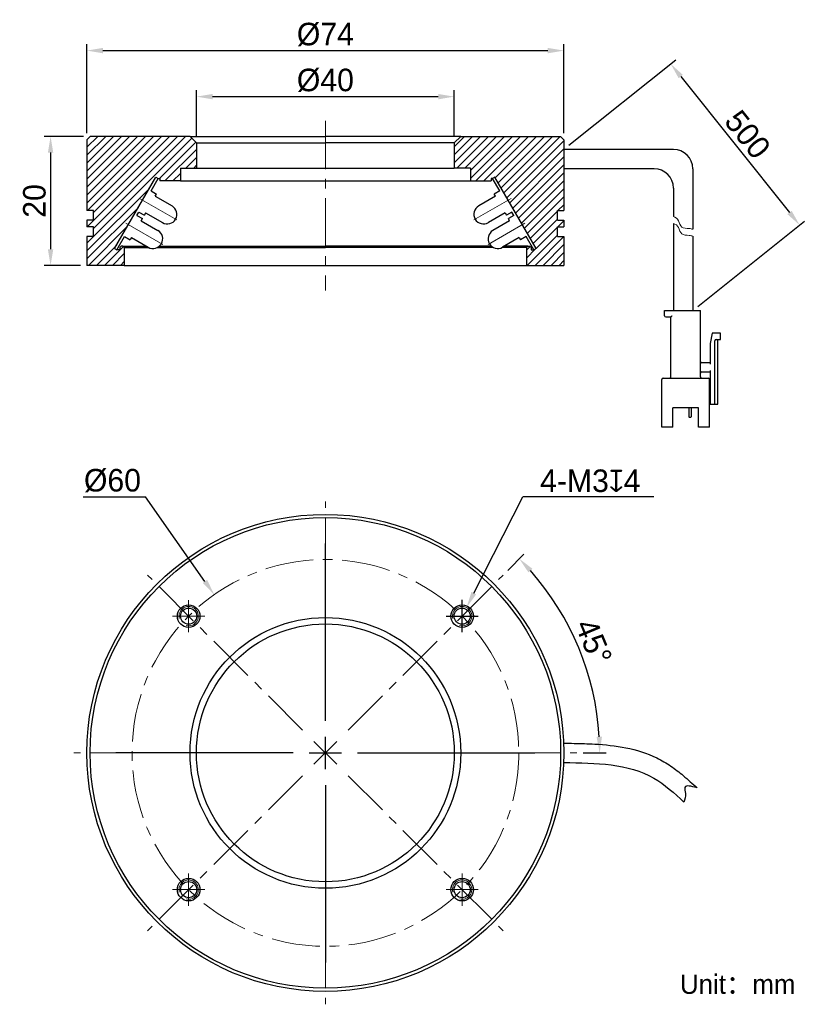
# Model space of a CAD drawing. Header units: inches. Extents: x 64 to 186, y 86 to 239.
import ezdxf

# ---------------------------------------------------------------- set-up
doc = ezdxf.new("R2010")
doc.units = ezdxf.units.IN
doc.header["$LTSCALE"] = 3
doc.header["$MEASUREMENT"] = 0
doc.header["$PDSIZE"] = -5
doc.linetypes.add('CENTERX2', pattern=[4, 2.5, -0.5, 0.5, -0.5])
doc.layers.get('0').update_dxf_attribs({"lineweight": 40})
doc.layers.get('Defpoints').update_dxf_attribs({"lineweight": 18})
for name, color, linetype, lineweight in [('中心线', 1, 'CENTERX2', 20), ('剖面线', 4, 'Continuous', 15), ('标注', 3, 'Continuous', 25), ('粗实线', 7, 'Continuous', 30), ('细实线', 7, 'Continuous', 15)]:
    doc.layers.add(name, color=color, linetype=linetype, lineweight=lineweight)
doc.styles.get("Standard").update_dxf_attribs({"font": '兰亭黑 GBK.TTF'})
doc.dimstyles.new('CST Standard', dxfattribs={"dimtxt": 3.5, "dimasz": 2.5, "dimexe": 1, "dimexo": 1, "dimgap": 0.6, "dimtad": 1, "dimtoh": 1, "dimdsep": 46, "dimtxsty": 'Standard', "dimcen": -2.5, "dimdle": 5, "dimclrd": 8, "dimclre": 8, "dimadec": 0, "dimazin": 2, "dimtfac": 1, "dimtofl": 0, "dimtmove": 0, "dimatfit": 0, "dimfxl": 1, "dimtolj": 1, "dimarcsym": 0})

# ---------------------------------------------------------------- blocks, each defined once
blk = doc.blocks.new('*X1')
at = {"layer": 'Defpoints', "color": 0}
for p in [(93.93, 149.56), (128.42, 100.46)]:
    blk.add_point(p, dxfattribs=at)
at = {"layer": '标注', "color": 8, "linetype": 'Continuous', "lineweight": -2, "ltscale": 3}
for p in [(73.59, 164.71), (92.49, 151.61)]:
    blk.add_line(p, (83.29, 164.71), dxfattribs=at)
at = {"layer": '标注', "color": 8, "linetype": 'Continuous', "ltscale": 3}
for p, q in [((111.17, 130.01), (111.17, 157.51)), ((111.17, 122.51), (111.17, 127.51)), ((106.17, 125.01), (78.67, 125.01)), ((108.67, 125.01), (113.67, 125.01)), ((116.17, 125.01), (143.67, 125.01)), ((111.17, 120.01), (111.17, 92.51))]:
    blk.add_line(p, q, dxfattribs=at)
at = {"layer": '标注', "color": 8}
blk.add_solid([(92.15, 151.37), (92.83, 151.85), (93.93, 149.56)], dxfattribs=at)
at = {"layer": '标注', "color": 7, "ltscale": 3, "insert": (78.14, 167.24), "char_height": 3.5, "attachment_point": 5}
blk.add_mtext('\\A1;%%C60', dxfattribs=at)
blk = doc.blocks.new('*X2')
at = {"layer": 'Defpoints', "color": 0}
for p in [(133.07, 147.56), (131.71, 144.89)]:
    blk.add_point(p, dxfattribs=at)
at = {"layer": '标注', "color": 8, "linetype": 'Continuous', "lineweight": -2, "ltscale": 3}
for p in [(134.2, 149.79), (162.14, 164.71)]:
    blk.add_line(p, (141.79, 164.71), dxfattribs=at)
at = {"layer": '标注', "color": 8, "linetype": 'Continuous', "ltscale": 3}
for p, q in [((132.39, 143.73), (132.39, 148.73)), ((129.89, 146.23), (134.89, 146.23))]:
    blk.add_line(p, q, dxfattribs=at)
at = {"layer": '标注', "color": 8}
blk.add_solid([(133.83, 149.98), (134.57, 149.6), (133.07, 147.56)], dxfattribs=at)
at = {"layer": '标注', "color": 7, "ltscale": 3, "insert": (152.27, 167.2), "char_height": 3.5, "attachment_point": 5}
blk.add_mtext('\\A1;4-M3{\\fGDT|b1|i0|c0|p2;x}4', dxfattribs=at)
blk = doc.blocks.new('*X3')
at = {"layer": 'Defpoints', "color": 0}
for p in [(148.17, 218.63), (184.74, 206.89), (168.17, 193.63)]:
    blk.add_point(p, dxfattribs=at)
at = {"layer": '标注', "color": 8, "linetype": 'Continuous', "lineweight": -2, "ltscale": 3}
for p, q in [((148.95, 219.26), (165.52, 232.51)), ((166.3, 229.93), (183.18, 208.84)), ((168.95, 194.26), (185.52, 207.51))]:
    blk.add_line(p, q, dxfattribs=at)
at = {"layer": '标注', "color": 8}
for points in [[(166.63, 230.19), (165.98, 229.67), (164.74, 231.89)], [(182.85, 208.58), (183.51, 209.1), (184.74, 206.89)]]:
    blk.add_solid(points, dxfattribs=at)
at = {"layer": '标注', "color": 7, "ltscale": 3, "insert": (176.68, 220.94), "char_height": 3.5, "attachment_point": 5, "rotation": 308.6598}
blk.add_mtext('\\A1;500', dxfattribs=at)
blk = doc.blocks.new('*X4')
at = {"layer": 'Defpoints', "color": 0}
for p in [(131.17, 226.81), (91.17, 219.63), (131.17, 219.63)]:
    blk.add_point(p, dxfattribs=at)
at = {"layer": '标注', "color": 8, "linetype": 'Continuous', "lineweight": -2, "ltscale": 3}
for p, q in [((91.17, 220.63), (91.17, 227.81)), ((131.17, 220.63), (131.17, 227.81)), ((93.67, 226.81), (128.67, 226.81))]:
    blk.add_line(p, q, dxfattribs=at)
at = {"layer": '标注', "color": 8}
for points in [[(93.67, 227.22), (93.67, 226.39), (91.17, 226.81)], [(128.67, 226.39), (128.67, 227.22), (131.17, 226.81)]]:
    blk.add_solid(points, dxfattribs=at)
at = {"layer": '标注', "color": 7, "ltscale": 3, "insert": (111.17, 229.33), "char_height": 3.5, "attachment_point": 5}
blk.add_mtext('\\A1;%%C40', dxfattribs=at)
blk = doc.blocks.new('*X5')
at = {"layer": 'Defpoints', "color": 0}
for p in [(148.17, 233.95), (74.17, 220.13), (148.17, 220.13)]:
    blk.add_point(p, dxfattribs=at)
at = {"layer": '标注', "color": 8, "linetype": 'Continuous', "lineweight": -2, "ltscale": 3}
for p, q in [((74.17, 221.13), (74.17, 234.95)), ((76.67, 233.95), (145.67, 233.95)), ((148.17, 221.13), (148.17, 234.95))]:
    blk.add_line(p, q, dxfattribs=at)
at = {"layer": '标注', "color": 8}
for points in [[(76.67, 234.37), (76.67, 233.53), (74.17, 233.95)], [(145.67, 233.53), (145.67, 234.37), (148.17, 233.95)]]:
    blk.add_solid(points, dxfattribs=at)
at = {"layer": '标注', "color": 7, "ltscale": 3, "insert": (111.17, 236.45), "char_height": 3.5, "attachment_point": 5}
blk.add_mtext('\\A1;%%C74', dxfattribs=at)
blk = doc.blocks.new('*X6')
at = {"layer": 'Defpoints', "color": 0}
for p in [(74.67, 220.63), (68.54, 200.63), (74.17, 200.63)]:
    blk.add_point(p, dxfattribs=at)
at = {"layer": '标注', "color": 8, "linetype": 'Continuous', "lineweight": -2, "ltscale": 3}
for p, q in [((73.67, 220.63), (67.54, 220.63)), ((68.54, 218.13), (68.54, 203.13)), ((73.17, 200.63), (67.54, 200.63))]:
    blk.add_line(p, q, dxfattribs=at)
at = {"layer": '标注', "color": 8}
for points in [[(68.96, 218.13), (68.12, 218.13), (68.54, 220.63)], [(68.12, 203.13), (68.96, 203.13), (68.54, 200.63)]]:
    blk.add_solid(points, dxfattribs=at)
at = {"layer": '标注', "color": 7, "ltscale": 3, "insert": (66.04, 210.63), "char_height": 3.5, "attachment_point": 5, "rotation": 90}
blk.add_mtext('\\A1;20', dxfattribs=at)
blk = doc.blocks.new('*X7')
at = {"layer": 'Defpoints', "color": 0}
for p in [(138.75, 152.59), (152.28, 136.03), (114.71, 128.55), (116.17, 125.01), (150.17, 125.01)]:
    blk.add_point(p, dxfattribs=at)
at = {"layer": '标注', "color": 8, "linetype": 'Continuous', "lineweight": -2, "ltscale": 3}
for p, q in [((139.46, 153.3), (141.97, 155.82)), ((151.17, 125.01), (154.73, 125.01))]:
    blk.add_line(p, q, dxfattribs=at)
blk.add_arc((111.17, 125.01), 42.56, 3.366, 41.634, dxfattribs=at)
at = {"layer": '标注', "color": 8}
for points in [[(143.29, 153.58), (142.68, 153), (141.27, 155.11)], [(153.24, 127.5), (154.08, 127.52), (153.73, 125.01)]]:
    blk.add_solid(points, dxfattribs=at)
at = {"layer": '标注', "color": 7, "ltscale": 3, "insert": (152.79, 142.25), "char_height": 3.5, "attachment_point": 5, "rotation": 292.5}
blk.add_mtext('\\A1;45%%d', dxfattribs=at)

msp = doc.modelspace()

# ---------------------------------------------------------------- hatches: boundary and pattern name
at = {"layer": '剖面线', "ltscale": 3}
h = msp.add_hatch(dxfattribs=at)
h.set_pattern_fill('ANSI31', style=0, pattern_type=0)
h.set_pattern_definition([(45, (0, 0), (-0.6187184, 0.6187184), [])])
h.paths.add_polyline_path([(88.672, 215.73), (89.672, 215.73), (91.172, 215.73), (91.172, 219.63), (90.172, 220.63), (74.672, 220.63), (74.172, 220.13), (74.172, 218.63), (74.172, 209.13), (75.172, 209.13), (75.172, 207.63), (74.172, 207.63), (74.172, 206.63), (75.172, 206.63), (75.172, 205.13), (74.172, 205.13), (74.172, 200.63), (79.972, 200.63), (79.972, 203.43), (79.772, 203.63), (79.472, 203.63), (79.272, 203.43), (79.272, 203.03), (78.826, 203.03), (78.479, 203.23), (84.888, 214.33), (85.234, 214.13), (85.474, 214.13), (85.474, 213.73), (88.672, 213.73)], flags=0)
h.paths.add_polyline_path([(148.172, 218.63), (148.172, 220.13), (147.672, 220.63), (132.172, 220.63), (131.172, 219.63), (131.172, 215.73), (132.672, 215.73), (133.672, 215.73), (133.672, 213.73), (136.87, 213.73), (136.87, 214.13), (137.11, 214.13), (137.456, 214.33), (143.865, 203.23), (143.519, 203.03), (143.072, 203.03), (143.072, 203.43), (142.872, 203.63), (142.572, 203.63), (142.372, 203.43), (142.372, 200.63), (148.172, 200.63), (148.172, 205.13), (147.172, 205.13), (147.172, 206.63), (148.172, 206.63), (148.172, 207.63), (147.172, 207.63), (147.172, 209.13), (148.172, 209.13)], flags=0)

# ---------------------------------------------------------------- linework, layer by layer
at = {"layer": '中心线', "color": 7}
for p, q in [((111.172, 223.05), (111.172, 196.741)), ((111.172, 130.013), (111.172, 164.013)), ((107.637, 128.548), (83.595, 152.59)), ((114.708, 128.548), (138.749, 152.59)), ((89.959, 143.726), (89.959, 148.726)), ((132.385, 143.726), (132.385, 148.726)), ((87.459, 146.226), (92.459, 146.226)), ((129.885, 146.226), (134.885, 146.226)), ((109.404, 123.245), (112.94, 126.781)), ((112.94, 123.245), (109.404, 126.781)), ((111.172, 122.513), (111.172, 127.513)), ((106.172, 125.013), (72.172, 125.013)), ((108.672, 125.013), (113.672, 125.013)), ((116.172, 125.013), (150.172, 125.013)), ((107.637, 121.477), (83.595, 97.436)), ((114.708, 121.477), (138.749, 97.436)), ((111.172, 120.013), (111.172, 86.013)), ((89.959, 101.3), (89.959, 106.3)), ((132.385, 101.3), (132.385, 106.3)), ((87.459, 103.8), (92.459, 103.8)), ((129.885, 103.8), (134.885, 103.8))]:
    msp.add_line(p, q, dxfattribs=at)
at = {"layer": '中心线', "color": 7, "ltscale": 3}
for p, q in [((88.138, 207.691), (82.353, 211.032)), ((134.206, 207.691), (139.991, 211.032)), ((85.938, 203.881), (80.233, 207.175)), ((136.406, 203.881), (142.111, 207.175))]:
    msp.add_line(p, q, dxfattribs=at)
at = {"layer": '中心线', "color": 7}
msp.add_circle((111.172, 125.013), 30, dxfattribs=at)
at = {"layer": '粗实线', "color": 7, "ltscale": 3}
for p, q in [((74.672, 220.63), (74.172, 220.13)), ((74.172, 220.13), (74.172, 218.63)), ((90.172, 220.63), (74.672, 220.63)), ((90.172, 220.63), (91.172, 219.63)), ((90.172, 220.63), (111.172, 220.63)), ((132.172, 220.63), (111.172, 220.63)), ((132.172, 220.63), (131.172, 219.63)), ((132.172, 220.63), (147.672, 220.63)), ((147.672, 220.63), (148.172, 220.13)), ((148.172, 220.13), (148.172, 218.63)), ((74.172, 218.63), (74.172, 209.13)), ((91.172, 219.63), (91.172, 215.73)), ((91.172, 219.63), (111.172, 219.63)), ((131.172, 219.63), (111.172, 219.63)), ((131.172, 219.63), (131.172, 215.73)), ((148.172, 218.63), (148.172, 209.13)), ((165.172, 218.63), (148.172, 218.63)), ((88.672, 215.73), (88.672, 213.73)), ((88.672, 215.73), (89.672, 215.73)), ((89.672, 215.73), (91.172, 215.73)), ((91.172, 215.73), (131.172, 215.73)), ((132.672, 215.73), (131.172, 215.73)), ((133.672, 215.73), (132.672, 215.73)), ((133.672, 215.73), (133.672, 213.73)), ((162.172, 215.63), (148.172, 215.63)), ((168.172, 215.63), (168.172, 206.226)), ((85.234, 214.13), (85.474, 214.13)), ((85.474, 214.13), (85.474, 213.73)), ((136.87, 214.13), (136.87, 213.73)), ((137.11, 214.13), (136.87, 214.13)), ((88.672, 213.73), (85.474, 213.73)), ((88.672, 213.73), (133.672, 213.73)), ((133.672, 213.73), (136.87, 213.73)), ((165.172, 212.63), (165.172, 208.21)), ((75.172, 209.13), (74.172, 209.13)), ((75.172, 207.63), (75.172, 209.13)), ((147.172, 207.63), (147.172, 209.13)), ((147.172, 209.13), (148.172, 209.13)), ((74.172, 207.63), (74.172, 206.63)), ((75.172, 207.63), (74.172, 207.63)), ((75.172, 206.63), (74.172, 206.63)), ((75.172, 205.13), (75.172, 206.63)), ((147.172, 207.63), (148.172, 207.63)), ((147.172, 205.13), (147.172, 206.63)), ((147.172, 206.63), (148.172, 206.63)), ((148.172, 207.63), (148.172, 206.63)), ((165.172, 207.149), (165.172, 193.63)), ((75.172, 205.13), (74.172, 205.13)), ((74.172, 205.13), (74.172, 200.63)), ((147.172, 205.13), (148.172, 205.13)), ((148.172, 205.13), (148.172, 200.63)), ((168.172, 205.165), (168.172, 193.63)), ((79.472, 203.63), (79.272, 203.43)), ((79.272, 203.43), (79.272, 203.03)), ((79.772, 203.63), (79.472, 203.63)), ((79.972, 203.43), (79.772, 203.63)), ((79.772, 203.63), (83.372, 203.63)), ((79.972, 203.43), (79.972, 200.63)), ((79.972, 203.43), (83.72, 203.43)), ((85.153, 203.43), (111.172, 203.43)), ((85.437, 203.63), (111.172, 203.63)), ((136.908, 203.63), (111.172, 203.63)), ((137.191, 203.43), (111.172, 203.43)), ((142.372, 203.43), (138.625, 203.43)), ((142.572, 203.63), (138.972, 203.63)), ((142.372, 203.43), (142.572, 203.63)), ((142.372, 203.43), (142.372, 200.63)), ((142.572, 203.63), (142.872, 203.63)), ((142.872, 203.63), (143.072, 203.43)), ((143.072, 203.43), (143.072, 203.03)), ((79.272, 203.03), (78.826, 203.03)), ((143.072, 203.03), (143.519, 203.03)), ((79.972, 200.63), (74.172, 200.63)), ((79.972, 200.63), (142.372, 200.63)), ((142.372, 200.63), (148.172, 200.63))]:
    msp.add_line(p, q, dxfattribs=at)
at = {"layer": '粗实线', "color": 7}
for p, q in [((78.479, 203.23), (84.888, 214.33)), ((84.122, 212.204), (85.234, 214.13)), ((84.888, 214.33), (85.234, 214.13)), ((137.456, 214.33), (137.11, 214.13)), ((138.222, 212.204), (137.11, 214.13)), ((143.865, 203.23), (137.456, 214.33)), ((84.122, 212.204), (84.988, 211.704)), ((84.788, 211.358), (84.988, 211.704)), ((84.788, 211.358), (87.386, 209.858)), ((137.556, 211.358), (134.958, 209.858)), ((138.222, 212.204), (137.356, 211.704)), ((137.556, 211.358), (137.356, 211.704)), ((81.922, 208.394), (82.222, 208.913)), ((81.922, 208.394), (82.788, 207.894)), ((82.222, 208.913), (83.088, 208.413)), ((82.588, 207.547), (82.788, 207.894)), ((83.288, 208.76), (83.088, 208.413)), ((83.288, 208.76), (85.886, 207.26)), ((139.056, 208.76), (136.458, 207.26)), ((139.056, 208.76), (139.256, 208.413)), ((140.122, 208.913), (139.256, 208.413)), ((140.422, 208.394), (139.556, 207.894)), ((139.756, 207.547), (139.556, 207.894)), ((140.422, 208.394), (140.122, 208.913)), ((82.588, 207.547), (85.186, 206.047)), ((139.756, 207.547), (137.158, 206.047)), ((78.826, 203.03), (80.022, 205.103)), ((80.022, 205.103), (80.888, 204.603)), ((81.088, 204.949), (80.888, 204.603)), ((81.088, 204.949), (83.686, 203.449)), ((141.256, 204.949), (138.658, 203.449)), ((141.256, 204.949), (141.456, 204.603)), ((142.322, 205.103), (141.456, 204.603)), ((143.519, 203.03), (142.322, 205.103)), ((78.479, 203.23), (78.826, 203.03)), ((143.865, 203.23), (143.519, 203.03)), ((163.772, 193.63), (169.372, 193.63)), ((163.772, 192.83), (163.772, 193.63)), ((163.972, 192.63), (164.772, 192.63)), ((164.772, 183.33), (164.772, 192.63)), ((169.372, 183.33), (169.372, 193.63)), ((171.172, 190.13), (170.872, 188.53)), ((172.472, 190.13), (171.172, 190.13)), ((172.472, 189.13), (172.472, 190.13)), ((170.872, 188.53), (170.872, 185.33)), ((171.572, 179.13), (171.572, 188.93)), ((171.772, 189.13), (172.472, 189.13)), ((172.072, 179.13), (172.072, 189.13)), ((170.872, 185.53), (169.572, 185.53)), ((169.572, 184.13), (170.872, 184.13)), ((170.872, 184.33), (170.872, 179.13)), ((163.372, 175.53), (163.372, 182.93)), ((163.572, 183.13), (170.572, 183.13)), ((170.772, 175.53), (170.772, 182.93)), ((170.872, 180.33), (170.772, 180.33)), ((170.772, 179.13), (172.072, 179.13)), ((165.072, 175.53), (165.072, 178.53)), ((169.072, 178.53), (165.072, 178.53)), ((167.572, 178.53), (167.572, 177.15)), ((167.922, 178.53), (167.922, 177.15)), ((169.072, 175.53), (169.072, 178.53)), ((167.822, 177.05), (167.672, 177.05)), ((165.072, 175.53), (163.372, 175.53)), ((170.772, 175.53), (169.072, 175.53))]:
    msp.add_line(p, q, dxfattribs=at)
at = {"layer": '粗实线', "color": 7, "ltscale": 3}
for radius in [37, 36.5, 21, 20]:
    msp.add_circle((111.172, 125.013), radius, dxfattribs=at)
at = {"layer": '粗实线', "color": 7}
for centre, radius in [((89.959, 146.226), 1.75), ((89.959, 146.226), 1.25), ((132.385, 146.226), 1.75), ((132.385, 146.226), 1.25), ((89.959, 103.8), 1.75), ((132.385, 103.8), 1.75), ((89.959, 103.8), 1.25), ((132.385, 103.8), 1.25)]:
    msp.add_circle(centre, radius, dxfattribs=at)
at = {"layer": '粗实线', "color": 7, "ltscale": 3}
for centre in [(165.172, 215.63), (162.172, 212.63)]:
    msp.add_arc(centre, 3, 0, 90, dxfattribs=at)
at = {"layer": '粗实线', "color": 7}
for centre, radius, start, end in [((86.636, 208.559), 1.5, 330.00007, 60.00003), ((135.708, 208.559), 1.5, 119.99997, 209.99993), ((86.636, 208.559), 1.5, 240.0001, 330.00007), ((135.708, 208.559), 1.5, 209.99993, 299.9999), ((84.436, 204.748), 1.5, 330.00007, 60.00003), ((137.908, 204.748), 1.5, 119.99997, 209.99993), ((84.436, 204.748), 1.5, 240.0001, 330.00007), ((137.908, 204.748), 1.5, 209.99993, 299.9999), ((163.972, 192.83), 0.2, 180, 270), ((171.772, 188.93), 0.2, 90, 180), ((169.572, 185.73), 0.2, 180, 270), ((164.572, 183.33), 0.2, 270, 0), ((169.572, 183.93), 0.2, 90, 180), ((169.572, 183.33), 0.2, 180, 270), ((163.572, 182.93), 0.2, 90, 180), ((170.572, 182.93), 0.2, 0, 90), ((167.672, 177.15), 0.1, 180, 270), ((167.822, 177.15), 0.1, 270, 0)]:
    msp.add_arc(centre, radius, start, end, dxfattribs=at)
msp.add_open_spline([(164.772, 192.63), (164.775, 192.633), (164.784, 192.642), (164.803, 192.661), (164.83, 192.688), (164.862, 192.721), (164.898, 192.756), (164.935, 192.793), (164.96, 192.818), (164.972, 192.83)], degree=3, knots=[0, 0, 0, 0, 130.2676311, 461.5769439, 922.179078, 1465.4337357, 2058.781817, 2674.9064521, 3286.6865575, 3286.6865575, 3286.6865575, 3286.6865575], dxfattribs=at)
at = {"layer": '粗实线', "color": 7, "ltscale": 3}
for points, knots in [([(148.209, 126.513), (148.725, 126.506), (149.245, 126.5), (150.818, 126.473), (151.882, 126.445), (154.557, 126.293), (156.18, 126.131), (159.413, 125.482), (161.027, 124.993), (162.958, 124.057), (163.332, 123.857), (164.066, 123.428), (164.419, 123.202), (165.441, 122.502), (166.074, 122.006), (167.437, 120.866), (168.146, 120.218), (168.826, 119.599)], [0, 0, 0, 0, 210.1360337, 210.1360337, 630.4081012, 630.4081012, 1259.4478373, 1259.4478373, 1888.4875734, 1888.4875734, 2041.2973636, 2041.2973636, 2194.1071539, 2194.1071539, 2499.7267343, 2499.7267343, 2887.4529827, 2887.4529827, 2887.4529827, 2887.4529827]), ([(148.172, 123.513), (153.153, 123.452), (160.239, 123.365), (165.301, 118.752), (166.805, 117.381)], [0, 0, 0, 0, 605.7514201, 861.8342387, 861.8342387, 861.8342387, 861.8342387]), ([(168.826, 119.599), (167.956, 119.836), (166.663, 120.188), (167.148, 118.515), (166.934, 117.806), (166.805, 117.381)], [0, 0, 0, 0, 586.4832127, 872.4169575, 1298.7650746, 1298.7650746, 1298.7650746, 1298.7650746])]:
    msp.add_open_spline(points, degree=3, knots=knots, dxfattribs=at)
at = {"layer": '细实线', "color": 7}
for centre in [(89.959, 146.226), (132.385, 146.226), (89.959, 103.8), (132.385, 103.8)]:
    msp.add_arc(centre, 1.5, 255, 195, dxfattribs=at)
at = {"layer": '细实线', "color": 7, "ltscale": 3}
for points, knots in [([(165.172, 208.21), (165.504, 208.09), (166.037, 207.684), (166.306, 206.325), (167.417, 206.423), (167.992, 206.286), (168.172, 206.226)], [0, 0, 0, 0, 598.8727285, 1181.0003832, 1794.6280414, 2092.1264278, 2092.1264278, 2092.1264278, 2092.1264278]), ([(165.172, 207.149), (165.504, 207.028), (166.037, 206.622), (166.306, 205.263), (167.417, 205.361), (167.992, 205.225), (168.172, 205.165)], [0, 0, 0, 0, 596.7007361, 1176.7171296, 1788.1192823, 2084.5387011, 2084.5387011, 2084.5387011, 2084.5387011])]:
    msp.add_open_spline(points, degree=3, knots=knots, dxfattribs=at)

# ---------------------------------------------------------------- texts
at = {"color": 7, "insert": (166.187, 90.633), "char_height": 3, "width": 92.7514, "attachment_point": 1}
msp.add_mtext('Unit：mm', dxfattribs=at)

# ---------------------------------------------------------------- dimensions: what is measured, and where the dimension line sits
at = {"layer": '标注', "color": 8, "ltscale": 3}
for base, p1, p2, picture, middle in [((148.172, 233.951), (74.172, 220.13), (148.172, 220.13), '*X5', (111.172, 236.448)), ((131.172, 226.806), (91.172, 219.63), (131.172, 219.63), '*X4', (111.172, 229.331))]:
    dim = msp.add_linear_dim(base=base, p1=p1, p2=p2, text='%%C<>', dimstyle='CST Standard', override={"dimsah": 1, "dimclrd": 8, "dimclrt": 7, "dimtzin": 0}, dxfattribs=at)
    dim.commit()
    dim.dimension.update_dxf_attribs({"geometry": picture, "text_midpoint": middle})
dim = msp.add_linear_dim(base=(184.742, 206.886), p1=(148.172, 218.63), p2=(168.172, 193.63), angle=308.65981, text='500', dimstyle='CST Standard', override={"dimsah": 1, "dimclrd": 8, "dimclrt": 7, "dimtzin": 0}, dxfattribs=at)
dim.commit()
dim.dimension.update_dxf_attribs({"geometry": '*X3', "text_midpoint": (176.684, 220.94)})
dim = msp.add_linear_dim(base=(68.54, 200.63), p1=(74.672, 220.63), p2=(74.172, 200.63), angle=270, dimstyle='CST Standard', override={"dimsah": 1, "dimclrd": 8, "dimclrt": 7, "dimtzin": 0}, dxfattribs=at)
dim.commit()
dim.dimension.update_dxf_attribs({"geometry": '*X6', "text_midpoint": (66.044, 210.63)})
dim = msp.add_diameter_dim_2p(p1=(128.416, 100.464), p2=(93.929, 149.562), dimstyle='CST Standard', override={"dimpost": '%%C<>', "dimsah": 1, "dimclrd": 8, "dimclrt": 7, "dimtzin": 0}, dxfattribs=at)
dim.commit()
dim.dimension.update_dxf_attribs({"geometry": '*X1', "text_midpoint": (78.137, 164.711), "dimtype": 163})
dim = msp.add_diameter_dim_2p(p1=(131.705, 144.889), p2=(133.066, 147.563), text='4-M3{\\fGDT|b1|i0|c0|p2;x}4', dimstyle='CST Standard', override={"dimpost": '%%C<>', "dimtxsty": 'Standard', "dimsah": 1, "dimclrd": 8, "dimclrt": 7, "dimtzin": 0}, dxfattribs=at)
dim.commit()
dim.dimension.update_dxf_attribs({"geometry": '*X2', "text_midpoint": (152.265, 164.711), "dimtype": 163})
dim = msp.add_angular_dim_2l(base=(152.283, 136.029), line1=((116.172, 125.013), (150.172, 125.013)), line2=((114.708, 128.548), (138.749, 152.59)), dimstyle='CST Standard', override={"dimtad": 1, "dimtih": 0, "dimtoh": 0, "dimsah": 1, "dimclrd": 8, "dimclrt": 7, "dimtdec": 0, "dimtzin": 8}, dxfattribs=at)
dim.commit()
dim.dimension.update_dxf_attribs({"geometry": '*X7', "text_midpoint": (152.792, 142.252)})

doc.saveas('drawing.dxf')
